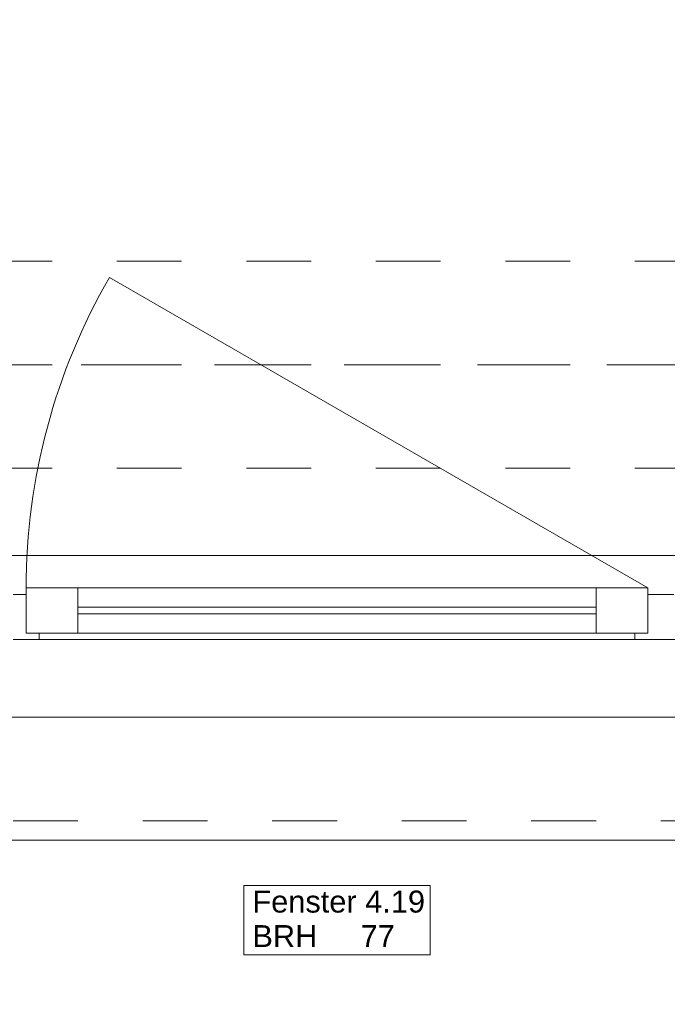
# Model space of a CAD drawing. Header units: metres. Extents: x -3.5 to 65.3, y -10.9 to 16.7.
# Tile 5 of 234: x 1.8 to 2.8, y -0.4 to 1.1. Entities that reach past the tile are written whole.
import ezdxf

# ---------------------------------------------------------------- set-up
doc = ezdxf.new("R2010")
doc.units = ezdxf.units.M
doc.header["$MEASUREMENT"] = 0
for name, pattern in [('Achse', [0.08, 0.04, -0.02, 0, -0.02]), ('Strichlinie doppelt', [0.218722, 0.105833, -0.042333, 0.028222, -0.042333]), ('Strichlinie eng', [0.046, 0.03, -0.016]), ('Untersicht', [0.04, 0.03, -0.01])]:
    doc.linetypes.add(name, pattern=pattern)
for name, color, linetype in [('451 - Universal.Achsen Raster', 7, 'Continuous'), ('603 - Struktur.Bodenplatte_ Decke Roh', 7, 'Continuous'), ('604 - Struktur.Wand Aussen', 7, 'Continuous'), ('608 - Struktur.Träger', 7, 'Continuous')]:
    doc.layers.add(name, color=color, linetype=linetype)
doc.styles.add('ERSTELLTER_STIL_1', font='txt')

msp = doc.modelspace()

# ---------------------------------------------------------------- linework, layer by layer
at = {"layer": '451 - Universal.Achsen Raster', "color": 160, "linetype": 'Strichlinie doppelt', "lineweight": 9, "true_color": 0x3232ff}
msp.add_line((64.935, 0.55), (-3.175, 0.55), dxfattribs=at)
at = {"layer": '603 - Struktur.Bodenplatte_ Decke Roh', "color": 7, "linetype": 'Continuous', "lineweight": 18, "flags": 128}
msp.add_lwpolyline([(47.48, 13.695), (14.78, 13.695), (14.78, 13.455), (14.78, 13), (14.84, 13), (14.84, 8.585), (13.03, 8.585), (13.03, 8.725), (11.41, 8.725), (11.41, 13), (11.48, 13), (11.48, 13.455), (11.48, 13.695), (-0.015, 13.695), (-0.015, 0.005), (62.275, 0.005)], dxfattribs=at)
at = {"layer": '604 - Struktur.Wand Aussen', "color": 7, "linetype": 'Continuous', "lineweight": 9}
for p, q in [((2.8, 0.205), (1.9686, 0.685)), ((1.13, 0.255), (3.51, 0.255)), ((1.22, -0.185), (3.42, -0.185))]:
    msp.add_line(p, q, dxfattribs=at)
at = {"layer": '604 - Struktur.Wand Aussen', "color": 7, "linetype": 'Strichlinie eng', "lineweight": 9}
for p, q in [((1.13, 0.255), (3.51, 0.255)), ((1.22, -0.155), (3.42, -0.155))]:
    msp.add_line(p, q, dxfattribs=at)
at = {"layer": '604 - Struktur.Wand Aussen', "color": 7, "linetype": 'Continuous', "lineweight": 13}
for p, q in [((1.84, 0.135), (1.84, 0.205)), ((1.84, 0.205), (1.92, 0.205)), ((1.92, 0.205), (2.72, 0.205)), ((1.92, 0.205), (1.92, 0.135)), ((2.72, 0.135), (2.72, 0.205)), ((2.72, 0.205), (2.8, 0.205)), ((2.8, 0.205), (2.8, 0.135)), ((1.82, 0.195), (1.84, 0.195)), ((1.84, 0.195), (1.84, 0.135)), ((2.8, 0.135), (2.8, 0.195)), ((2.8, 0.195), (2.82, 0.195)), ((2.82, 0.195), (2.84, 0.195)), ((1.92, 0.175), (2.72, 0.175)), ((2.72, 0.165), (1.92, 0.165)), ((1.86, 0.125), (1.82, 0.125)), ((1.84, 0.135), (1.86, 0.135)), ((1.92, 0.135), (1.84, 0.135)), ((1.86, 0.135), (1.86, 0.125)), ((2.78, 0.125), (1.86, 0.125)), ((2.72, 0.135), (1.92, 0.135)), ((2.8, 0.135), (2.72, 0.135)), ((2.78, 0.125), (2.78, 0.135)), ((2.78, 0.135), (2.8, 0.135)), ((2.82, 0.125), (2.78, 0.125)), ((2.86, 0.125), (2.82, 0.125))]:
    msp.add_line(p, q, dxfattribs=at)
at = {"layer": '604 - Struktur.Wand Aussen', "color": 7, "linetype": 'Continuous', "lineweight": 9, "flags": 128}
msp.add_lwpolyline([(2.1762, -0.3619), (2.4638, -0.3619), (2.4638, -0.3084), (2.4638, -0.255), (2.1762, -0.255), (2.1762, -0.3084)], close=True, dxfattribs=at)
at = {"layer": '604 - Struktur.Wand Aussen', "color": 7, "linetype": 'Continuous', "lineweight": 9}
msp.add_arc((2.8, 0.205), 0.96, 150, 180, dxfattribs=at)
at = {"layer": '608 - Struktur.Träger', "color": 7, "linetype": 'Untersicht', "lineweight": 13}
for p, q in [((0.38, 0.71), (61.88, 0.71)), ((0.38, 0.39), (61.88, 0.39))]:
    msp.add_line(p, q, dxfattribs=at)
at = {"layer": '608 - Struktur.Träger', "color": 7, "linetype": 'Achse', "lineweight": 9}
msp.add_line((0.38, 0.55), (61.88, 0.55), dxfattribs=at)

# ---------------------------------------------------------------- texts
at = {"layer": '604 - Struktur.Wand Aussen', "color": 7, "lineweight": 9, "char_height": 0.034, "style": 'ERSTELLTER_STIL_1'}
for s, insert, attachment_point in [('\\A1;{\\pql;\\pt0;\\fArial|b0|i0|c0|p38;Fenster 4.19}', (2.1893, -0.2973), 7), ('\\A1;{\\pql;\\pt0;\\fArial|b0|i0|c0|p38;BRH}', (2.1893, -0.3162), 1), ('\\A1;{\\pql;\\pt0,0.02;\\fArial|b0|i0|c0|p38;77\\fArial|b0|i0|c0|p38;\\A1{\\H.66x;\\S^  ;}\\fArial|b0|i0|c0|p38;\\fArial|b0|i0|c0|p38;\\A1{\\H.66x;\\S^  ;}}', (2.3564, -0.3162), 1), ('\\A1;{\\pql;\\pt0;\\fArial|b0|i0|c0|p38;}', (2.408, -0.3084), 1)]:
    msp.add_mtext(s, dxfattribs=dict(at, insert=insert, attachment_point=attachment_point))

doc.saveas('drawing.dxf')
